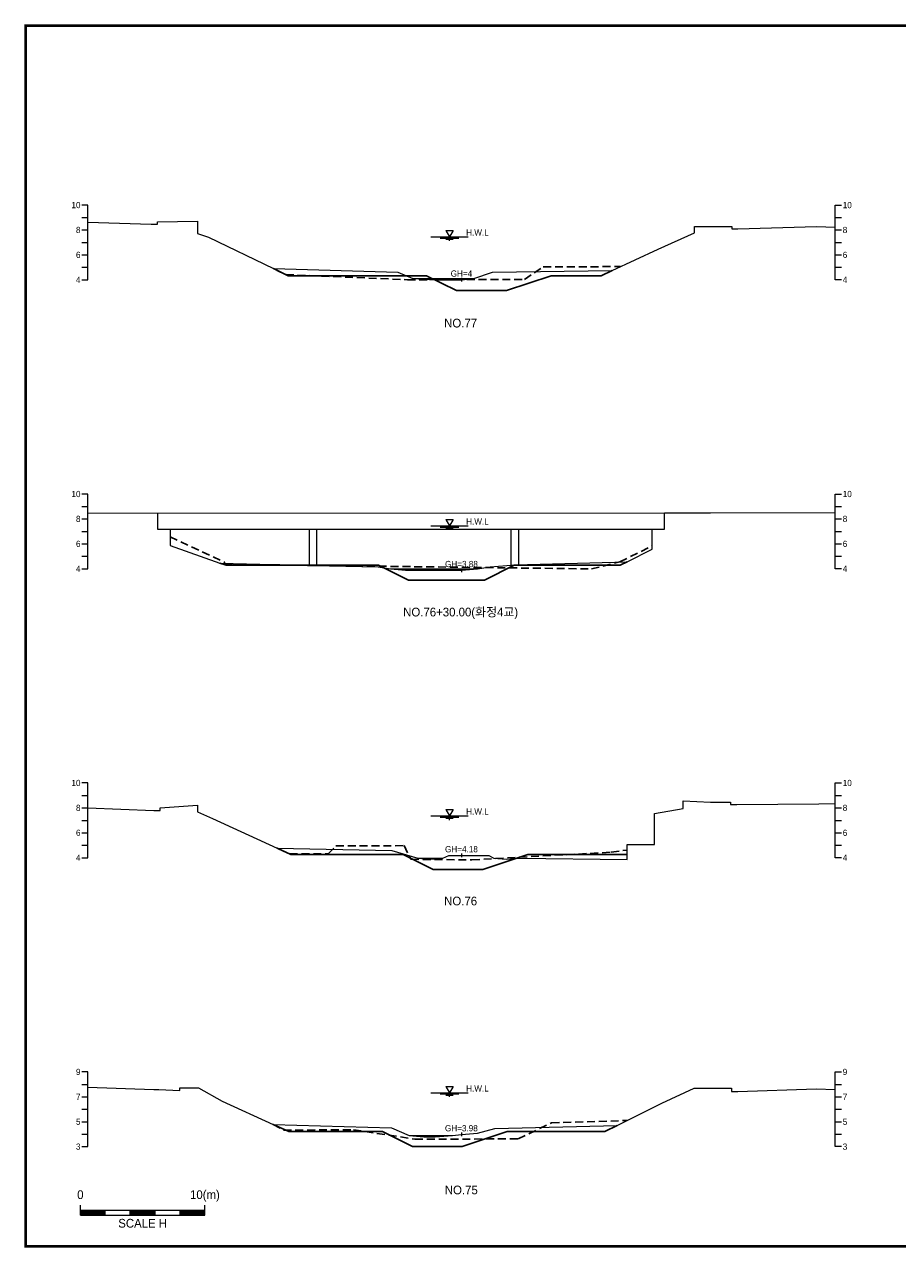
# Model space of a CAD drawing. Header units: metres. Extents: x 14497 to 21228, y -537 to 5153.
# Tile 31 of 40: x 17424 to 18125, y 1054 to 2036. Entities that reach past the tile are written whole.
import ezdxf
from ezdxf.enums import TextEntityAlignment as Align

# ---------------------------------------------------------------- set-up
doc = ezdxf.new("R2010")
doc.units = ezdxf.units.M
doc.linetypes.add('DASHED2', pattern=[9.525, 6.35, -3.175])
for name, color, linetype in [('96년횡단', 160, 'DASHED2'), ('BOX', 6, 'CONTINUOUS'), ('DT2', 7, 'CONTINUOUS'), ('SWL', 7, 'CONTINUOUS'), ('계획', 6, 'CONTINUOUS')]:
    doc.layers.add(name, color=color, linetype=linetype)
for name, color, linetype, lineweight in [('DT1', 3, 'CONTINUOUS', 0), ('GT1', 2, 'CONTINUOUS', 0), ('LT1', 4, 'CONTINUOUS', 0), ('ST1', 7, 'CONTINUOUS', 0)]:
    doc.layers.add(name, color=color, linetype=linetype, lineweight=lineweight)
doc.styles.get("Standard").update_dxf_attribs({"font": 'Gulim.ttf'})

# ---------------------------------------------------------------- blocks, each defined once
blk = doc.blocks.new('SWL')
at = {"layer": 'LT1'}
for p, q in [((-15, 0), (15, 0)), ((-3, 5.2), (3, 5.2)), ((-3, 5.2), (0, 0)), ((3, 5.2), (0, 0)), ((-7.5, -0.9), (7.5, -0.9)), ((-3, -1.8), (3, -1.8)), ((-0.38, -2.7), (0.38, -2.7))]:
    blk.add_line(p, q, dxfattribs=at)

msp = doc.modelspace()

# ---------------------------------------------------------------- linework, layer by layer
at = {"layer": '96년횡단'}
for p, q in [((17623.79, 1152.9), (17631.96, 1148.24)), ((17820.37, 1141.21), (17847.13, 1154.1)), ((17847.13, 1154.1), (17907.83, 1155.99)), ((17631.96, 1148.24), (17688.19, 1148.54)), ((17688.19, 1148.54), (17737.52, 1141.05)), ((17737.52, 1141.05), (17820.37, 1141.21))]:
    msp.add_line(p, q, dxfattribs=at)
for points in [[(17623.86, 1840), (17633.82, 1835.19), (17731.5, 1831.04), (17825.44, 1831.33)], [(17825.44, 1831.33), (17840.51, 1841.47), (17902.62, 1841.56)], [(17540.86, 1624.62), (17584.64, 1604.2), (17584.64, 1602.56), (17879.23, 1598.89), (17902, 1604.44), (17927.86, 1617.4)], [(17626.86, 1374.7), (17636.9, 1370.1), (17667.81, 1370.1), (17674.08, 1376.47), (17728.85, 1376.68), (17734.28, 1365.71), (17783.23, 1365.22), (17895.09, 1371.41), (17907.86, 1373.15)]]:
    msp.add_lwpolyline(points, dxfattribs=at)
at = {"layer": 'BOX', "const_width": 2}
msp.add_lwpolyline([(17425, 1055), (18825, 1055), (18825, 2035), (17425, 2035)], close=True, dxfattribs=at)
at = {"layer": 'DT1'}
for p, q in [((17735.86, 1832), (17784.86, 1832)), ((17530.86, 1643.7), (17937.86, 1643.8)), ((17540.86, 1630.7), (17927.86, 1630.8)), ((17652.86, 1601.68), (17652.86, 1630.73)), ((17658.86, 1601.54), (17658.86, 1630.73)), ((17814.86, 1601.88), (17814.86, 1630.77)), ((17820.86, 1602.18), (17820.86, 1630.77)), ((17717.86, 1598.8), (17787.86, 1598.8)), ((17739.86, 1366.7), (17759.86, 1366.7)), ((17732.79, 1144), (17767.79, 1144))]:
    msp.add_line(p, q, dxfattribs=at)
at = {"layer": 'GT1'}
for points in [[(17475, 1877.37), (17525.86, 1875.6), (17530.86, 1875.6), (17530.86, 1877.6), (17562.86, 1878.1), (17562.86, 1868.1), (17571.86, 1865.1), (17623.86, 1840), (17723.86, 1837.1), (17735.86, 1832), (17753.86, 1831), (17774.86, 1831), (17784.86, 1832), (17799.86, 1837), (17895.86, 1838.4), (17932.86, 1855.7), (17961.86, 1868.8), (17961.86, 1873.8), (17974.86, 1873.8), (17991.86, 1873.8), (17991.86, 1871.8), (17996.86, 1871.8), (18059.86, 1873.7), (18075, 1873.2)], [(17774.86, 1832.5), (17774.86, 1829.5)], [(17774.86, 1832.5), (17774.86, 1829.5)], [(17475, 1643.85), (17530.86, 1643.7), (17530.86, 1630.7), (17540.86, 1630.7), (17540.86, 1617.6), (17580.86, 1603.6), (17655.86, 1601.6), (17707.86, 1600.6), (17717.86, 1598.8), (17729.86, 1597.8), (17774.86, 1597.8), (17787.86, 1598.8), (17797.86, 1600.6), (17817.86, 1602.1), (17907.86, 1604.6), (17927.86, 1614.6), (17927.86, 1630.8), (17937.86, 1630.8), (17937.86, 1643.8), (17974.86, 1643.8), (18075, 1644.17)], [(17774.86, 1599.3), (17774.86, 1596.3)], [(17774.86, 1599.3), (17774.86, 1596.3)], [(17475, 1407.05), (17527.86, 1405), (17532.86, 1405), (17532.86, 1407), (17562.86, 1409.3), (17562.86, 1403.8), (17574.86, 1398.5), (17626.86, 1374.7), (17718.86, 1372.8), (17739.86, 1366.7), (17749.86, 1365.7), (17759.86, 1366.7), (17764.86, 1368.8), (17774.86, 1368.8), (17796.86, 1368.8), (17800.86, 1366.7), (17810.86, 1365.7), (17820.86, 1366.7), (17907.86, 1365.6), (17907.86, 1377.6), (17929.86, 1377.6), (17929.86, 1402.6), (17952.86, 1406.6), (17952.86, 1412.6), (17974.86, 1411.6), (17990.86, 1411.6), (17990.86, 1409.6), (17995.86, 1409.6), (18061.86, 1410.3), (18075, 1410.48)], [(17774.86, 1370.3), (17774.86, 1367.3)], [(17774.86, 1370.3), (17774.86, 1367.3)], [(17475, 1182.66), (17527.79, 1180.9), (17531.79, 1180.9), (17548.79, 1180.2), (17548.79, 1182.2), (17563.79, 1182.2), (17582.79, 1171.6), (17623.79, 1152.9), (17718.79, 1150), (17732.79, 1144), (17744.79, 1143), (17753.79, 1143), (17767.79, 1144), (17774.79, 1144.8), (17787.79, 1145.9), (17801.79, 1149.6), (17899.79, 1152), (17935.79, 1169.9), (17961.79, 1181.9), (17974.79, 1181.9), (17991.79, 1181.9), (17991.79, 1179.4), (17996.79, 1179.4), (18059.79, 1181.4), (18075, 1180.92)], [(17774.79, 1146.3), (17774.79, 1143.3)], [(17774.79, 1146.3), (17774.79, 1143.3)]]:
    msp.add_lwpolyline(points, dxfattribs=at)
at = {"layer": 'ST1'}
for p, q in [((17475, 1891), (17470, 1891)), ((17475, 1831), (17475, 1891)), ((18075, 1831), (18075, 1891)), ((18075, 1891), (18080, 1891)), ((17470, 1881), (17475, 1881)), ((18075, 1881), (18080, 1881)), ((17470, 1871), (17475, 1871)), ((18075, 1871), (18080, 1871)), ((17470, 1861), (17475, 1861)), ((18075, 1861), (18080, 1861)), ((17470, 1851), (17475, 1851)), ((18075, 1851), (18080, 1851)), ((17470, 1841), (17475, 1841)), ((18075, 1841), (18080, 1841)), ((17470, 1831), (17475, 1831)), ((18080, 1831), (18075, 1831)), ((17475, 1659), (17470, 1659)), ((17475, 1599), (17475, 1659)), ((18075, 1599), (18075, 1659)), ((18075, 1659), (18080, 1659)), ((17470, 1649), (17475, 1649)), ((18075, 1649), (18080, 1649)), ((17470, 1639), (17475, 1639)), ((18075, 1639), (18080, 1639)), ((17470, 1629), (17475, 1629)), ((18075, 1629), (18080, 1629)), ((17470, 1619), (17475, 1619)), ((18075, 1619), (18080, 1619)), ((17470, 1609), (17475, 1609)), ((18075, 1609), (18080, 1609)), ((17470, 1599), (17475, 1599)), ((18080, 1599), (18075, 1599)), ((17475, 1427), (17470, 1427)), ((17475, 1367), (17475, 1427)), ((18075, 1367), (18075, 1427)), ((18075, 1427), (18080, 1427)), ((17470, 1417), (17475, 1417)), ((18075, 1417), (18080, 1417)), ((17470, 1407), (17475, 1407)), ((18075, 1407), (18080, 1407)), ((17470, 1397), (17475, 1397)), ((18075, 1397), (18080, 1397)), ((17470, 1387), (17475, 1387)), ((18075, 1387), (18080, 1387)), ((17470, 1377), (17475, 1377)), ((18075, 1377), (18080, 1377)), ((17470, 1367), (17475, 1367)), ((18080, 1367), (18075, 1367)), ((17475, 1195), (17470, 1195)), ((17475, 1135), (17475, 1195)), ((18075, 1135), (18075, 1195)), ((18075, 1195), (18080, 1195)), ((17470, 1185), (17475, 1185)), ((18075, 1185), (18080, 1185)), ((17470, 1175), (17475, 1175)), ((18075, 1175), (18080, 1175)), ((17470, 1165), (17475, 1165)), ((18075, 1165), (18080, 1165)), ((17470, 1155), (17475, 1155)), ((18075, 1155), (18080, 1155)), ((17470, 1145), (17475, 1145)), ((18075, 1145), (18080, 1145)), ((17470, 1135), (17475, 1135)), ((18080, 1135), (18075, 1135)), ((17468.89, 1080), (17468.89, 1088)), ((17468.89, 1084), (17568.89, 1084)), ((17468.89, 1083), (17488.89, 1083)), ((17468.89, 1082), (17488.89, 1082)), ((17468.89, 1081), (17488.89, 1081)), ((17488.89, 1080), (17488.89, 1084)), ((17508.89, 1080), (17508.89, 1084)), ((17508.89, 1083), (17528.89, 1083)), ((17508.89, 1082), (17528.89, 1082)), ((17508.89, 1081), (17528.89, 1081)), ((17528.89, 1080), (17528.89, 1084)), ((17548.89, 1080), (17548.89, 1084)), ((17548.89, 1083), (17568.89, 1083)), ((17548.89, 1082), (17568.89, 1082)), ((17548.89, 1081), (17568.89, 1081)), ((17568.89, 1080), (17568.89, 1088)), ((17468.89, 1080), (17568.89, 1080))]:
    msp.add_line(p, q, dxfattribs=at)
at = {"layer": '계획'}
for points in [[(17623.86, 1840), (17623.86, 1840), (17635.66, 1834.3), (17746.91, 1834.3), (17770.91, 1822.3), (17810.91, 1822.3), (17846.91, 1834.3), (17887.09, 1834.3), (17895.86, 1838.4)], [(17580.86, 1603.6), (17586, 1601.8), (17708.26, 1601.8), (17732.26, 1589.8), (17793.26, 1589.8), (17817.26, 1601.8), (17902.26, 1601.8), (17907.86, 1604.6)], [(17626.86, 1374.7), (17626.86, 1374.7), (17637.95, 1369.62), (17728.14, 1369.62), (17752.14, 1357.62), (17792.14, 1357.62), (17828.14, 1369.62), (17907.86, 1369.62)], [(17623.79, 1152.9), (17623.79, 1152.9), (17636.38, 1147.16), (17711.47, 1147.16), (17735.47, 1135.16), (17775.47, 1135.16), (17811.47, 1147.16), (17890.06, 1147.16), (17899.79, 1152)]]:
    msp.add_lwpolyline(points, dxfattribs=at)

# ---------------------------------------------------------------- block references
at = {"layer": 'SWL'}
for p in [(17765.2, 1865.4), (17765.2, 1633.4), (17765.2, 1400.5), (17765.2, 1178.2)]:
    msp.add_blockref('SWL', p, dxfattribs=at)

# ---------------------------------------------------------------- texts
at = {"layer": 'DT1'}
for s, p in [('10', (17469, 1891)), ('8', (17469, 1871)), ('6', (17469, 1851)), ('4', (17469, 1831)), ('10', (17469, 1659)), ('8', (17469, 1639)), ('6', (17469, 1619)), ('4', (17469, 1599)), ('10', (17469, 1427)), ('8', (17469, 1407)), ('6', (17469, 1387)), ('4', (17469, 1367)), ('9', (17469, 1195)), ('7', (17469, 1175)), ('5', (17469, 1155)), ('3', (17469, 1135))]:
    msp.add_text(s, height=5, dxfattribs=at).set_placement(p, align=Align.MIDDLE_RIGHT)
for s, p in [('10', (18081, 1891)), ('8', (18081, 1871)), ('6', (18081, 1851)), ('4', (18081, 1831)), ('10', (18081, 1659)), ('8', (18081, 1639)), ('6', (18081, 1619)), ('4', (18081, 1599)), ('10', (18081, 1427)), ('8', (18081, 1407)), ('6', (18081, 1387)), ('4', (18081, 1367)), ('9', (18081, 1195)), ('7', (18081, 1175)), ('5', (18081, 1155)), ('3', (18081, 1135))]:
    msp.add_text(s, height=5, dxfattribs=at).set_placement(p, align=Align.MIDDLE_LEFT)
for s, p in [('GH=4', (17774.86, 1836)), ('GH=4', (17774.86, 1836)), ('GH=3.88', (17774.86, 1602.8)), ('GH=3.88', (17774.86, 1602.8)), ('GH=4.18', (17774.86, 1373.8)), ('GH=4.18', (17774.86, 1373.8)), ('GH=3.98', (17774.79, 1149.8)), ('GH=3.98', (17774.79, 1149.8))]:
    msp.add_text(s, height=5, dxfattribs=at).set_placement(p, align=Align.MIDDLE_CENTER)
for s, p in [('0', (17468.89, 1090.86)), ('10(m)', (17568.89, 1090.86))]:
    msp.add_text(s, height=7, dxfattribs=at).set_placement(p, align=Align.BOTTOM_CENTER)
msp.add_text('SCALE H', height=7, dxfattribs=at).set_placement((17518.89, 1077), align=Align.TOP_CENTER)
at = {"layer": 'DT2'}
for s, p in [('NO.77', (17774.2, 1796.22)), ('NO.76+30.00(화정4교)', (17774.2, 1564.22)), ('NO.76', (17774.2, 1332.22)), ('NO.75', (17774.74, 1100.22))]:
    msp.add_text(s, height=7, dxfattribs=at).set_placement(p, align=Align.MIDDLE_CENTER)
at = {"layer": 'LT1'}
for p in [(17787.7, 1868.98), (17787.7, 1636.98), (17787.7, 1404.08), (17787.7, 1181.78)]:
    msp.add_text('H.W.L', height=5, dxfattribs=at).set_placement(p, align=Align.MIDDLE_CENTER)

doc.saveas('drawing.dxf')
